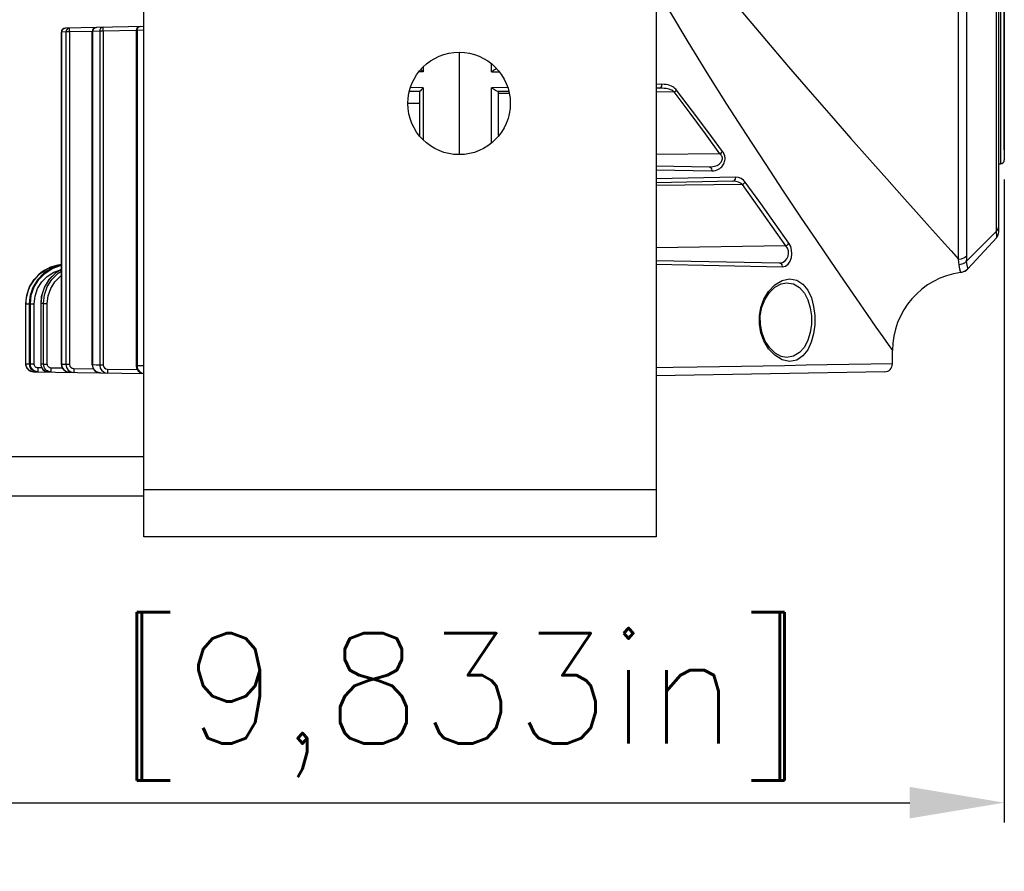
# Model space of a CAD drawing. Header units: millimetres. Extents: x 26456 to 27930, y -18123 to -17119.
# Tile 78 of 96: x 27171 to 27296, y -17493 to -17384. Entities that reach past the tile are written whole.
import ezdxf

# ---------------------------------------------------------------- set-up
doc = ezdxf.new("R2010")
doc.units = ezdxf.units.MM
doc.linetypes.add('ACAD_ISO02W100', pattern=[15, 12, -3])
for name, color, linetype in [('LJ-Y31201-03SOLIDLINE', 7, 'Continuous'), ('LJ-Y31201-04SOLIDLINE', 7, 'Continuous'), ('LJ-Y31201-18SOLIDLINE', 7, 'Continuous'), ('LJ-Y31201-27SOLIDLINE', 7, 'Continuous'), ('LJ-Y31202-13SOLIDLINE', 7, 'Continuous'), ('图层2', 7, 'ACAD_ISO02W100')]:
    doc.layers.add(name, color=color, linetype=linetype)
doc.styles.add('STYLE1', font='txt.shx')
doc.dimstyles.new('11', dxfattribs={"dimtxt": 7, "dimasz": 6, "dimexe": 1.25, "dimexo": 0.625, "dimgap": 2, "dimtad": 1, "dimtxsty": 'STYLE1', "dimcen": 2.5, "dimclrd": 3, "dimclre": 3, "dimclrt": 3, "dimadec": 0, "dimazin": 0, "dimtfac": 1, "dimtmove": 0, "dimatfit": 3, "dimfxl": 1, "dimarcsym": 0})

# ---------------------------------------------------------------- blocks, each defined once
blk = doc.blocks.new('*D4')
at = {"layer": 'Defpoints', "color": 0, "linetype": 'ByBlock', "transparency": 16777216}
for p in [(27296.16, -17182.92), (27108.71, -17350.1), (27296.16, -17402.26)]:
    blk.add_point(p, dxfattribs=at)
at = {"layer": '图层2', "color": 3, "linetype": 'ByBlock', "lineweight": -2, "transparency": 16777216}
for p, q in [((27108.71, -17348.85), (27108.71, -17180.42)), ((27296.16, -17401.01), (27296.16, -17180.42)), ((27120.71, -17182.92), (27284.16, -17182.92))]:
    blk.add_line(p, q, dxfattribs=at)
at = {"layer": '图层2', "color": 3, "linetype": 'ByBlock', "transparency": 16777216}
for points in [[(27120.71, -17180.92), (27120.71, -17184.92), (27108.71, -17182.92)], [(27284.16, -17180.92), (27284.16, -17184.92), (27296.16, -17182.92)]]:
    blk.add_solid(points, dxfattribs=at)
at = {"layer": '图层2', "color": 3, "linetype": 'ByBlock', "transparency": 16777216, "insert": (27189.34, -17170.75), "char_height": 14, "attachment_point": 5, "style": 'STYLE1'}
blk.add_mtext('187,5mm [7,380in]', dxfattribs=at)
blk = doc.blocks.new('*D10')
at = {"layer": 'Defpoints', "color": 0, "linetype": 'ByBlock', "transparency": 16777216}
for p in [(27046.41, -17402.11), (27296.16, -17403.51), (27296.16, -17483.86)]:
    blk.add_point(p, dxfattribs=at)
at = {"layer": '图层2', "color": 3, "linetype": 'ByBlock', "lineweight": -2, "transparency": 16777216}
for p, q in [((27046.41, -17403.36), (27046.41, -17486.36)), ((27296.16, -17404.76), (27296.16, -17486.36)), ((27058.41, -17483.86), (27284.16, -17483.86))]:
    blk.add_line(p, q, dxfattribs=at)
at = {"layer": '图层2', "color": 3, "linetype": 'ByBlock', "transparency": 16777216}
for points in [[(27058.41, -17481.86), (27058.41, -17485.86), (27046.41, -17483.86)], [(27284.16, -17481.86), (27284.16, -17485.86), (27296.16, -17483.86)]]:
    blk.add_solid(points, dxfattribs=at)
at = {"layer": '图层2', "color": 3, "linetype": 'ByBlock', "transparency": 16777216, "insert": (27175.93, -17471.69), "char_height": 14, "attachment_point": 5, "style": 'STYLE1'}
blk.add_mtext('249,8mm [9,833in]', dxfattribs=at)

msp = doc.modelspace()

# ---------------------------------------------------------------- linework, layer by layer
at = {"layer": 'LJ-Y31201-03SOLIDLINE', "color": 7}
for p, q in [((27290.35, -17414.87), (27290.35, -17285.33)), ((27291.39, -17414.43), (27291.39, -17285.77)), ((27295.17, -17411.32), (27295.17, -17288.87)), ((27295.46, -17411.44), (27295.46, -17288.76)), ((27226.96, -17388.6), (27226.96, -17401.6)), ((27231.05, -17391.08), (27231.05, -17390.12)), ((27231.05, -17391.08), (27232.01, -17391.1)), ((27252.71, -17392.67), (27251.96, -17392.69)), ((27233.1, -17393.08), (27231.05, -17393.12)), ((27231.05, -17400.08), (27231.05, -17393.12)), ((27231.87, -17393.6), (27231.75, -17393.56)), ((27233.26, -17393.57), (27231.87, -17393.6)), ((27231.96, -17399.17), (27231.96, -17393.6)), ((27233.29, -17393.85), (27231.96, -17393.86)), ((27252.44, -17393.17), (27251.96, -17393.18)), ((27254.27, -17393.64), (27251.96, -17393.66)), ((27260.07, -17401.48), (27251.96, -17401.57)), ((27251.96, -17403.02), (27258.69, -17403.16)), ((27251.96, -17403.51), (27259.02, -17403.66)), ((27262.07, -17404.48), (27251.96, -17404.69)), ((27261.71, -17404.98), (27251.96, -17405.18)), ((27262.91, -17405.39), (27251.96, -17405.53)), ((27295.17, -17411.32), (27291.37, -17415.14)), ((27291.53, -17416.08), (27295.19, -17412.12)), ((27291.53, -17416.08), (27295.19, -17412.12)), ((27268.43, -17413.19), (27251.96, -17413.44)), ((27251.96, -17415.02), (27267.58, -17415.34)), ((27251.96, -17415.51), (27267.98, -17415.84)), ((27290.53, -17416.13), (27290.41, -17415.57)), ((27290.61, -17416.44), (27290.53, -17416.13)), ((27290.63, -17416.55), (27290.61, -17416.44)), ((27290.66, -17416.55), (27291.09, -17416.41)), ((27291.09, -17416.41), (27291.47, -17416.15)), ((27291.47, -17416.15), (27291.51, -17416.1)), ((27267.95, -17417.57), (27268.9, -17417.36)), ((27268.9, -17417.36), (27269.82, -17417.53)), ((27290.66, -17416.55), (27290.66, -17416.55)), ((27268.5, -17417.86), (27268.5, -17417.86)), ((27268.5, -17417.86), (27269.4, -17418.02)), ((27281.96, -17428.16), (27281.96, -17426.47)), ((27268.9, -17427.84), (27267.95, -17427.63)), ((27269.4, -17427.18), (27268.5, -17427.34)), ((27268.5, -17427.34), (27268.5, -17427.34)), ((27269.81, -17427.67), (27268.9, -17427.84)), ((27270.17, -17426.72), (27269.4, -17427.18)), ((27270.59, -17427.15), (27269.81, -17427.67)), ((27280.98, -17429.16), (27251.96, -17429.66))]:
    msp.add_line(p, q, dxfattribs=at)
for points in [[(27251.96, -17369.4), (27252.74, -17370.51), (27254.36, -17372.74), (27256.16, -17375.12), (27258.22, -17377.75), (27260.57, -17380.68), (27263.19, -17383.86), (27265.96, -17387.16), (27268.77, -17390.45), (27271.52, -17393.64), (27274.17, -17396.68), (27276.7, -17399.56), (27279.08, -17402.25), (27281.23, -17404.68), (27283.17, -17406.85), (27284.96, -17408.86), (27286.67, -17410.78), (27288.18, -17412.46), (27289.4, -17413.81), (27290.35, -17414.87)], [(27251.96, -17380.44), (27253.8, -17383.62), (27256, -17387.3), (27258.41, -17391.21), (27260.9, -17395.18), (27263.38, -17399.05), (27265.79, -17402.74), (27268.11, -17406.25), (27270.3, -17409.53), (27272.31, -17412.5), (27274.1, -17415.13), (27275.76, -17417.55), (27277.35, -17419.85), (27278.76, -17421.88), (27279.87, -17423.49), (27280.74, -17424.72), (27281.42, -17425.7), (27281.96, -17426.47)], [(27231.05, -17391.08), (27231.33, -17390.89), (27231.56, -17390.74), (27231.68, -17390.67)], [(27252.44, -17393.17), (27252.58, -17393.1), (27252.68, -17392.92), (27252.71, -17392.67)], [(27254.56, -17393.4), (27254.47, -17393.29), (27254.36, -17393.19), (27254.23, -17393.09), (27254.08, -17392.99), (27253.9, -17392.9), (27253.71, -17392.82), (27253.5, -17392.76), (27253.26, -17392.71), (27253, -17392.68), (27252.71, -17392.67)], [(27231.75, -17393.56), (27231.56, -17393.46), (27231.33, -17393.31), (27231.05, -17393.12)], [(27254.27, -17393.64), (27254.18, -17393.57), (27254.07, -17393.5), (27253.95, -17393.43), (27253.79, -17393.37), (27253.62, -17393.31), (27253.43, -17393.26), (27253.22, -17393.22), (27252.99, -17393.19), (27252.73, -17393.17), (27252.44, -17393.17)], [(27254.27, -17393.64), (27254.38, -17393.57), (27254.47, -17393.49), (27254.56, -17393.4)], [(27260.07, -17401.48), (27258.22, -17398.94), (27256.28, -17396.32), (27254.27, -17393.64)], [(27260.41, -17401.19), (27258.54, -17398.67), (27256.59, -17396.07), (27254.56, -17393.4)], [(27258.69, -17403.16), (27258.95, -17403.15), (27259.17, -17403.12), (27259.38, -17403.08), (27259.56, -17403.02), (27259.72, -17402.96), (27259.85, -17402.88), (27259.97, -17402.81), (27260.07, -17402.72), (27260.15, -17402.64), (27260.22, -17402.55), (27260.28, -17402.45), (27260.32, -17402.36), (27260.35, -17402.26), (27260.37, -17402.15), (27260.37, -17402.05), (27260.35, -17401.94), (27260.33, -17401.84), (27260.28, -17401.75), (27260.23, -17401.65), (27260.16, -17401.56), (27260.07, -17401.48)], [(27259.02, -17403.66), (27259.28, -17403.65), (27259.51, -17403.6), (27259.71, -17403.54), (27259.89, -17403.45), (27260.05, -17403.36), (27260.19, -17403.25), (27260.31, -17403.13), (27260.41, -17403.01), (27260.49, -17402.89), (27260.56, -17402.75), (27260.62, -17402.62), (27260.66, -17402.48), (27260.69, -17402.33), (27260.71, -17402.18), (27260.71, -17402.02), (27260.7, -17401.87), (27260.67, -17401.73), (27260.62, -17401.58), (27260.57, -17401.45), (27260.5, -17401.32), (27260.41, -17401.19)], [(27260.07, -17401.48), (27260.2, -17401.4), (27260.32, -17401.3), (27260.41, -17401.19)], [(27258.69, -17403.16), (27258.86, -17403.23), (27258.98, -17403.41), (27259.02, -17403.66)], [(27261.71, -17404.98), (27261.89, -17404.91), (27262.02, -17404.72), (27262.07, -17404.48)], [(27262.91, -17405.39), (27262.69, -17405.22), (27262.41, -17405.09), (27262.09, -17405), (27261.71, -17404.98)], [(27263.27, -17405.08), (27263.05, -17404.83), (27262.77, -17404.64), (27262.44, -17404.52), (27262.07, -17404.48)], [(27262.91, -17405.39), (27263.05, -17405.3), (27263.17, -17405.2), (27263.27, -17405.08)], [(27268.83, -17412.84), (27267.09, -17410.38), (27265.24, -17407.8), (27263.27, -17405.08)], [(27268.43, -17413.19), (27266.7, -17410.72), (27264.86, -17408.12), (27262.91, -17405.39)], [(27295.17, -17411.32), (27295.33, -17411.12), (27295.43, -17410.88), (27295.46, -17410.63)], [(27295.19, -17412.12), (27295.19, -17412.04), (27295.17, -17411.32)], [(27267.58, -17415.34), (27267.99, -17415.28), (27268.33, -17415.09), (27268.57, -17414.82), (27268.72, -17414.5), (27268.78, -17414.16), (27268.75, -17413.82), (27268.64, -17413.49), (27268.43, -17413.19)], [(27267.98, -17415.84), (27268.39, -17415.75), (27268.73, -17415.49), (27268.98, -17415.11), (27269.13, -17414.66), (27269.19, -17414.19), (27269.16, -17413.71), (27269.05, -17413.25), (27268.83, -17412.84)], [(27268.43, -17413.19), (27268.59, -17413.11), (27268.74, -17412.98), (27268.83, -17412.84)], [(27290.35, -17414.87), (27290.73, -17414.81), (27291.09, -17414.66), (27291.39, -17414.43)], [(27290.41, -17415.57), (27290.38, -17415.25), (27290.35, -17414.87)], [(27291.37, -17415.14), (27291.09, -17415.36), (27290.76, -17415.5), (27290.41, -17415.57)], [(27291.37, -17415.14), (27291.39, -17414.81), (27291.39, -17414.43)], [(27291.53, -17416.08), (27291.52, -17415.98), (27291.46, -17415.67), (27291.37, -17415.14)], [(27267.58, -17415.34), (27267.78, -17415.41), (27267.93, -17415.6), (27267.98, -17415.84)], [(27267.95, -17427.63), (27267.03, -17427.07), (27266.23, -17426.24), (27265.64, -17425.25), (27265.26, -17424.2), (27265.08, -17423.14), (27265.08, -17422.07), (27265.26, -17421.01), (27265.63, -17419.96), (27266.22, -17418.97), (27267.02, -17418.13), (27267.95, -17417.57)], [(27269.82, -17417.53), (27270.6, -17418.05), (27271.21, -17418.82), (27271.67, -17419.78), (27271.96, -17420.87), (27272.11, -17422.01), (27272.11, -17423.19), (27271.96, -17424.34), (27271.66, -17425.42), (27271.21, -17426.38), (27270.59, -17427.15)], [(27268.5, -17427.34), (27267.84, -17427.21), (27267.07, -17426.79), (27266.38, -17426.12), (27265.81, -17425.26), (27265.41, -17424.26), (27265.2, -17423.17), (27265.19, -17422.06), (27265.4, -17420.97), (27265.8, -17419.96), (27266.36, -17419.1), (27267.05, -17418.42), (27267.83, -17417.99), (27268.5, -17417.86)], [(27269.4, -17418.02), (27270.18, -17418.48), (27270.79, -17419.18), (27271.24, -17420.05), (27271.53, -17421.03), (27271.68, -17422.07), (27271.68, -17423.14), (27271.53, -17424.18), (27271.24, -17425.16), (27270.78, -17426.03), (27270.17, -17426.72)], [(27281.96, -17428.16), (27273.67, -17428.3), (27271.01, -17428.34), (27268.28, -17428.39), (27265.55, -17428.44), (27262.81, -17428.49), (27260.03, -17428.53), (27257.16, -17428.58), (27254.11, -17428.63), (27251.96, -17428.67)]]:
    msp.add_lwpolyline(points, dxfattribs=at)
for centre, radius, start, end in [((27294.46, -17411.44), 1, 317.3133, 360), ((27290.43, -17415.07), 1.5, 278.7626, 317.3132), ((27291.96, -17426.47), 10, 97.6324, 180), ((27280.96, -17428.16), 1, 271, 0)]:
    msp.add_arc(centre, radius, start, end, dxfattribs=at)
at = {"layer": 'LJ-Y31201-04SOLIDLINE', "color": 7}
for p, q in [((27176.49, -17386.04), (27176.52, -17386.04)), ((27176.49, -17428.23), (27176.49, -17386.04)), ((27176.52, -17386.04), (27176.55, -17385.85)), ((27177.06, -17386.03), (27176.52, -17386.04)), ((27176.52, -17428.23), (27176.52, -17386.04)), ((27186.96, -17385.33), (27176.98, -17385.54)), ((27177.52, -17386.03), (27177.06, -17386.03)), ((27177.06, -17386.03), (27177.06, -17428.24)), ((27180.4, -17385.97), (27177.52, -17386.03)), ((27177.52, -17386.03), (27177.52, -17428.24)), ((27180.4, -17385.96), (27180.45, -17385.96)), ((27180.4, -17428.3), (27180.4, -17385.96)), ((27180.45, -17385.96), (27180.49, -17385.77)), ((27181.34, -17385.94), (27180.45, -17385.96)), ((27180.45, -17428.3), (27180.45, -17385.96)), ((27181.77, -17385.94), (27181.34, -17385.94)), ((27181.34, -17385.94), (27181.34, -17428.32)), ((27185.98, -17385.85), (27181.77, -17385.94)), ((27181.77, -17385.94), (27181.77, -17428.32)), ((27186.08, -17385.84), (27185.98, -17385.84)), ((27185.98, -17385.84), (27185.98, -17428.4)), ((27186.96, -17385.82), (27186.08, -17385.84)), ((27186.08, -17385.84), (27186.08, -17428.4)), ((27226.96, -17388.6), (27226.96, -17401.6)), ((27222.41, -17391.09), (27221.91, -17391.1)), ((27222.41, -17390.47), (27222.41, -17391.09)), ((27221.96, -17393.6), (27220.66, -17393.57)), ((27222.41, -17393.11), (27220.82, -17393.08)), ((27221.96, -17399.17), (27221.96, -17393.6)), ((27222.41, -17393.11), (27222.41, -17399.73)), ((27221.96, -17395.1), (27220.46, -17395.1)), ((27173.8, -17416.67), (27174.73, -17416.07)), ((27176.49, -17416.14), (27175.71, -17416.64)), ((27172.44, -17418.4), (27173.03, -17417.46)), ((27173.03, -17417.46), (27173.8, -17416.67)), ((27174.93, -17417.44), (27174.35, -17418.38)), ((27175.71, -17416.64), (27174.93, -17417.44)), ((27174.35, -17418.38), (27173.99, -17419.41)), ((27173.92, -17419.67), (27173.85, -17420.5)), ((27173.99, -17419.41), (27173.86, -17420.5)), ((27171.96, -17420.54), (27172.4, -17420.54)), ((27171.96, -17428.16), (27171.96, -17420.54)), ((27172.54, -17420.53), (27172.4, -17420.53)), ((27172.4, -17420.53), (27172.4, -17420.53)), ((27172.4, -17420.53), (27172.4, -17428.16)), ((27172.4, -17420.53), (27172.4, -17428.16)), ((27172.54, -17420.53), (27173.02, -17420.53)), ((27172.54, -17428.17), (27172.54, -17420.53)), ((27173.02, -17428.17), (27173.02, -17420.53)), ((27173.86, -17420.5), (27173.85, -17420.5)), ((27173.85, -17420.5), (27173.85, -17428.19)), ((27174.21, -17420.5), (27173.86, -17420.5)), ((27173.86, -17420.5), (27173.86, -17428.19)), ((27174.21, -17420.5), (27174.69, -17420.5)), ((27174.21, -17428.19), (27174.21, -17420.5)), ((27174.69, -17428.19), (27174.69, -17420.5)), ((27171.96, -17428.16), (27172.4, -17428.16)), ((27172.4, -17428.16), (27172.4, -17428.16)), ((27172.54, -17428.17), (27172.4, -17428.16)), ((27172.54, -17428.17), (27173.02, -17428.17)), ((27174, -17428.67), (27173.52, -17428.67)), ((27173.86, -17428.19), (27173.85, -17428.19)), ((27174.21, -17428.19), (27173.86, -17428.19)), ((27173.89, -17428.43), (27173.93, -17428.56)), ((27174.21, -17428.19), (27174.69, -17428.19)), ((27176.64, -17428.72), (27175.2, -17428.69)), ((27176.49, -17428.23), (27176.52, -17428.23)), ((27176.49, -17428.23), (27176.56, -17428.6)), ((27177.06, -17428.24), (27176.52, -17428.23)), ((27176.89, -17429.01), (27176.77, -17428.91)), ((27177.52, -17428.24), (27177.06, -17428.24)), ((27178.05, -17428.74), (27180.56, -17428.79)), ((27180.4, -17428.3), (27180.45, -17428.3)), ((27180.4, -17428.3), (27180.47, -17428.65)), ((27180.9, -17428.31), (27180.45, -17428.3)), ((27181.34, -17428.32), (27180.9, -17428.31)), ((27181.77, -17428.32), (27181.34, -17428.32)), ((27182.33, -17428.82), (27186.15, -17428.89)), ((27186.08, -17428.4), (27185.98, -17428.4)), ((27185.98, -17428.4), (27186.03, -17428.69)), ((27186.96, -17428.41), (27186.08, -17428.4)), ((27172.94, -17429.16), (27186.96, -17429.4)), ((27173.52, -17429.17), (27173.52, -17429.1)), ((27177.25, -17429.2), (27177.13, -17429.16)), ((27181.07, -17429.22), (27180.94, -17429.16))]:
    msp.add_line(p, q, dxfattribs=at)
for points in [[(27176.63, -17385.7), (27176.52, -17385.87), (27176.49, -17386.04)], [(27176.55, -17385.85), (27176.65, -17385.69), (27176.8, -17385.58), (27176.98, -17385.54)], [(27176.98, -17385.54), (27176.79, -17385.58), (27176.63, -17385.7)], [(27177.52, -17385.53), (27177.35, -17385.57), (27177.2, -17385.68), (27177.1, -17385.84), (27177.06, -17386.03)], [(27177.52, -17386.03), (27177.52, -17385.84), (27177.52, -17385.67), (27177.52, -17385.57), (27177.52, -17385.53)], [(27180.89, -17385.46), (27180.7, -17385.5), (27180.53, -17385.62), (27180.43, -17385.8), (27180.4, -17385.96)], [(27180.49, -17385.77), (27180.58, -17385.61), (27180.72, -17385.5), (27180.89, -17385.46)], [(27181.77, -17385.44), (27181.6, -17385.48), (27181.46, -17385.59), (27181.37, -17385.75), (27181.34, -17385.94)], [(27181.77, -17385.94), (27181.77, -17385.75), (27181.77, -17385.59), (27181.77, -17385.48), (27181.77, -17385.44)], [(27186.47, -17385.34), (27186.27, -17385.39), (27186.1, -17385.52), (27186, -17385.7), (27185.98, -17385.84)], [(27186.08, -17385.84), (27186.13, -17385.59), (27186.27, -17385.41), (27186.47, -17385.34)], [(27222.13, -17390.81), (27222.14, -17390.82), (27222.26, -17390.94), (27222.41, -17391.09)], [(27222.41, -17393.11), (27222.26, -17393.26), (27222.14, -17393.38), (27222.04, -17393.49), (27221.98, -17393.56), (27221.96, -17393.6)], [(27176.49, -17415.62), (27176.21, -17415.68), (27175.17, -17416.06), (27174.24, -17416.66), (27173.47, -17417.45), (27172.88, -17418.39), (27172.52, -17419.44), (27172.4, -17420.53)], [(27176.49, -17415.62), (27175.33, -17415.98), (27174.3, -17416.62), (27173.44, -17417.48), (27172.82, -17418.53), (27172.47, -17419.69), (27172.4, -17420.53)], [(27172.54, -17420.53), (27172.66, -17419.44), (27173.02, -17418.4), (27173.6, -17417.46), (27174.38, -17416.67), (27175.31, -17416.06), (27176.36, -17415.68), (27176.49, -17415.66)], [(27173.02, -17420.53), (27173.13, -17419.55), (27173.46, -17418.61), (27173.98, -17417.76), (27174.68, -17417.05), (27175.53, -17416.51), (27176.47, -17416.16), (27176.49, -17416.16)], [(27176.49, -17416.16), (27175.76, -17416.6), (27174.89, -17417.47), (27174.27, -17418.52), (27173.92, -17419.67)], [(27174.21, -17420.5), (27174.33, -17419.41), (27174.69, -17418.38), (27175.28, -17417.44), (27176.07, -17416.65), (27176.49, -17416.38)], [(27174.73, -17416.07), (27175.76, -17415.69), (27176.49, -17415.59)], [(27174.69, -17420.5), (27174.8, -17419.53), (27175.12, -17418.6), (27175.66, -17417.75), (27176.37, -17417.03), (27176.49, -17416.96)], [(27171.96, -17420.54), (27172.08, -17419.44), (27172.44, -17418.4)], [(27172.11, -17428.69), (27172.03, -17428.52), (27171.98, -17428.34), (27171.96, -17428.16)], [(27172.34, -17428.94), (27172.22, -17428.83), (27172.11, -17428.69)], [(27172.27, -17428.87), (27172.28, -17428.88), (27172.41, -17428.99)], [(27172.58, -17429.08), (27172.46, -17429.02), (27172.34, -17428.94)], [(27172.4, -17428.16), (27172.46, -17428.51), (27172.67, -17428.85), (27173, -17429.08), (27173.38, -17429.16)], [(27172.4, -17428.16), (27172.41, -17428.29), (27172.43, -17428.41)], [(27172.41, -17428.99), (27172.58, -17429.08), (27172.76, -17429.13), (27172.94, -17429.16)], [(27172.43, -17428.41), (27172.47, -17428.53), (27172.53, -17428.65), (27172.61, -17428.77)], [(27173.52, -17429.17), (27173.4, -17429.16), (27173.28, -17429.13), (27173.16, -17429.09), (27173.03, -17429.03), (27172.91, -17428.95), (27172.79, -17428.84), (27172.69, -17428.7), (27172.61, -17428.53), (27172.55, -17428.35), (27172.54, -17428.17)], [(27172.61, -17428.77), (27172.72, -17428.89), (27172.85, -17429)], [(27172.85, -17429), (27173.02, -17429.09), (27173.2, -17429.14), (27173.38, -17429.16)], [(27173.52, -17428.67), (27173.46, -17428.66), (27173.4, -17428.65), (27173.33, -17428.63), (27173.27, -17428.6), (27173.21, -17428.56), (27173.15, -17428.5), (27173.1, -17428.43), (27173.06, -17428.35), (27173.03, -17428.26), (27173.02, -17428.17)], [(27173.52, -17429.1), (27173.52, -17428.92), (27173.52, -17428.67)], [(27173.85, -17428.19), (27173.91, -17428.53), (27174.12, -17428.87), (27174.45, -17429.1), (27174.85, -17429.19)], [(27173.86, -17428.19), (27173.87, -17428.31), (27173.89, -17428.43)], [(27173.93, -17428.56), (27173.99, -17428.68), (27174.07, -17428.8)], [(27174.07, -17428.8), (27174.18, -17428.92), (27174.32, -17429.03)], [(27175.2, -17429.19), (27175.08, -17429.19), (27174.96, -17429.16), (27174.83, -17429.12), (27174.71, -17429.06), (27174.59, -17428.98), (27174.47, -17428.86), (27174.37, -17428.73), (27174.28, -17428.56), (27174.23, -17428.38), (27174.21, -17428.19)], [(27175.2, -17428.69), (27175.13, -17428.69), (27175.07, -17428.68), (27175.01, -17428.66), (27174.95, -17428.63), (27174.88, -17428.59), (27174.82, -17428.53), (27174.77, -17428.46), (27174.73, -17428.38), (27174.7, -17428.29), (27174.69, -17428.19)], [(27175.2, -17429.19), (27175.19, -17429.13), (27175.19, -17428.94), (27175.2, -17428.69)], [(27176.59, -17428.61), (27176.53, -17428.43), (27176.52, -17428.23)], [(27176.56, -17428.6), (27176.78, -17428.93), (27177.11, -17429.15), (27177.5, -17429.24)], [(27176.77, -17428.91), (27176.67, -17428.77), (27176.59, -17428.61)], [(27177.13, -17429.16), (27177.01, -17429.1), (27176.89, -17429.01)], [(27177.06, -17428.24), (27177.14, -17428.62), (27177.35, -17428.94), (27177.67, -17429.16), (27178.05, -17429.24)], [(27177.52, -17428.24), (27177.56, -17428.43), (27177.67, -17428.59), (27177.85, -17428.7), (27178.05, -17428.74)], [(27178.05, -17428.74), (27178.05, -17428.99), (27178.05, -17429.18), (27178.05, -17429.24)], [(27180.61, -17428.84), (27180.53, -17428.67), (27180.47, -17428.49), (27180.45, -17428.3)], [(27180.47, -17428.65), (27180.68, -17428.98), (27181.01, -17429.21), (27181.44, -17429.3)], [(27180.83, -17429.08), (27180.71, -17428.97), (27180.61, -17428.84)], [(27181.34, -17428.32), (27181.41, -17428.69), (27181.62, -17429.01), (27181.95, -17429.24), (27182.34, -17429.32)], [(27181.77, -17428.32), (27181.81, -17428.5), (27181.93, -17428.67), (27182.11, -17428.78), (27182.33, -17428.82)], [(27182.33, -17428.82), (27182.33, -17429.07), (27182.33, -17429.25), (27182.34, -17429.32)], [(27186.03, -17428.69), (27186.23, -17429.03), (27186.56, -17429.28), (27186.96, -17429.39)], [(27186.08, -17428.4), (27186.08, -17428.52), (27186.1, -17428.63)], [(27186.1, -17428.63), (27186.14, -17428.74), (27186.19, -17428.86), (27186.26, -17428.97), (27186.34, -17429.08), (27186.46, -17429.18), (27186.59, -17429.27), (27186.74, -17429.34), (27186.9, -17429.39), (27186.96, -17429.39)], [(27172.94, -17429.16), (27172.82, -17429.15), (27172.7, -17429.12), (27172.58, -17429.08)], [(27172.94, -17429.16), (27172.94, -17429.09), (27172.94, -17429.04)], [(27174.32, -17429.03), (27174.48, -17429.11), (27174.66, -17429.17), (27174.84, -17429.19)], [(27177.5, -17429.24), (27177.37, -17429.22), (27177.25, -17429.2)], [(27181.44, -17429.3), (27181.31, -17429.29), (27181.19, -17429.27), (27181.07, -17429.22)]]:
    msp.add_lwpolyline(points, dxfattribs=at)
for centre, radius, start, end in [((27176.96, -17420.54), 5, 95.4609, 180), ((27172.96, -17428.16), 1, 180, 269)]:
    msp.add_arc(centre, radius, start, end, dxfattribs=at)
at = {"layer": 'LJ-Y31201-18SOLIDLINE', "color": 7}
for p, q in [((27295.67, -17297.44), (27295.67, -17402.76)), ((27296.16, -17297.94), (27296.16, -17402.26)), ((27295.46, -17402.76), (27295.67, -17402.76))]:
    msp.add_line(p, q, dxfattribs=at)
msp.add_arc((27295.66, -17402.26), 0.5, 271, 0, dxfattribs=at)
at = {"layer": 'LJ-Y31201-27SOLIDLINE', "color": 7}
for p, q in [((27186.96, -17450.1), (27186.96, -17250.1)), ((27251.96, -17250.1), (27251.96, -17450.1)), ((27186.96, -17444.1), (27251.96, -17444.1)), ((27251.96, -17450.1), (27186.96, -17450.1))]:
    msp.add_line(p, q, dxfattribs=at)
msp.add_circle((27226.96, -17395.1), 6.5, dxfattribs=at)
at = {"layer": 'LJ-Y31202-13SOLIDLINE', "color": 7}
msp.add_line((27131.96, -17439.9), (27186.96, -17439.9), dxfattribs=at)
at = {"layer": 'LJ-Y31202-13SOLIDLINE', "color": 255}
msp.add_line((27136.96, -17444.9), (27186.96, -17444.9), dxfattribs=at)

# ---------------------------------------------------------------- dimensions: what is measured, and where the dimension line sits
at = {"layer": '图层2', "color": 3, "linetype": 'ByBlock'}
for base, p1, p2, picture, middle in [((27296.15947732, -17182.92138997), (27108.70947732, -17350.0983517), (27296.15947732, -17402.25700307), '*D4', (27189.34485929, -17182.92138997)), ((27296.15947732, -17483.86101732), (27046.40947732, -17402.10549094), (27296.15947732, -17403.50700307), '*D10', (27175.93447732, -17483.86101732))]:
    dim = msp.add_linear_dim(base=base, p1=p1, p2=p2, dimstyle='11', override={"dimscale": 2, "dimdec": 1, "dimpost": 'mm'}, dxfattribs=at)
    dim.commit()
    dim.dimension.update_dxf_attribs({"geometry": picture, "text_midpoint": middle, "dimtype": 160})

doc.saveas('drawing.dxf')
